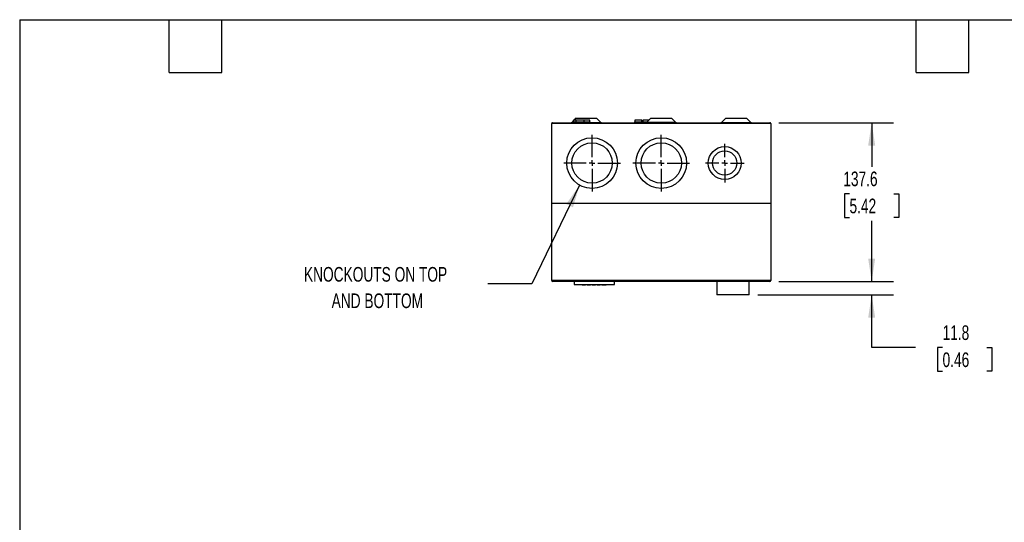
# Model space of a CAD drawing. Header units: millimetres. Extents: x 38 to 1638, y 38 to 1257.
# Tile 2 of 5: x 38 to 892, y 821 to 1257. Entities that reach past the tile are written whole.
import ezdxf

# ---------------------------------------------------------------- set-up
doc = ezdxf.new("R2010")
doc.units = ezdxf.units.MM
doc.header["$LTSCALE"] = 6
doc.linetypes.add('CENTERX2', pattern=[20.32, 12.7, -2.54, 2.54, -2.54])
doc.layers.add('CENTER', color=40, linetype='CENTERX2')
doc.layers.add('DIMENSIONS', color=140, linetype='Continuous', lineweight=25)
doc.layers.add('TEXT', color=140, linetype='Continuous', lineweight=25)
doc.styles.add('SLDTEXTSTYLE0', font='TXT', dxfattribs={"width": 0.7})
doc.dimstyles.new('SLDDIMSTYLE1', dxfattribs={"dimtxt": 12.948047, "dimasz": 19.812, "dimexe": 0, "dimexo": 0.0625, "dimgap": 3.237012, "dimtad": 0, "dimtih": 1, "dimtoh": 1, "dimdec": 1, "dimrnd": 1e-09, "dimzin": 12, "dimdsep": 46, "dimtxsty": 'SLDTEXTSTYLE0', "dimsah": 1, "dimcen": 0.09, "dimadec": 0, "dimazin": 3, "dimtfac": 1, "dimtdec": 1, "dimtmove": 0, "dimatfit": 0, "dimfxl": 0, "dimfrac": 2, "dimtolj": 1, "dimtzin": 12, "dimarcsym": 0})
doc.dimstyles.new('SLDDIMSTYLE2', dxfattribs={"dimtxt": 12.948047, "dimasz": 19.812, "dimexe": 0, "dimexo": 0.0625, "dimgap": 3.237012, "dimtad": 0, "dimtih": 1, "dimtoh": 1, "dimdec": 1, "dimrnd": 1e-09, "dimzin": 12, "dimdsep": 46, "dimtxsty": 'SLDTEXTSTYLE0', "dimsah": 1, "dimcen": 0.09, "dimadec": 0, "dimazin": 3, "dimtfac": 1, "dimtdec": 1, "dimtofl": 0, "dimtmove": 0, "dimatfit": 3, "dimfxl": 0, "dimfrac": 2, "dimtolj": 1, "dimtzin": 12, "dimarcsym": 0})
doc.dimstyles.new('SLDDIMSTYLE3', dxfattribs={"dimtxt": 0.18, "dimasz": 19.812, "dimexe": 0, "dimexo": 0.0625, "dimgap": 0, "dimtad": 0, "dimtih": 1, "dimtoh": 1, "dimdec": 0, "dimrnd": 1e-09, "dimzin": 0, "dimdsep": 46, "dimtxsty": 'Standard', "dimsah": 1, "dimcen": 0.09, "dimadec": 0, "dimazin": 0, "dimtfac": 19.812, "dimtdec": 0, "dimtofl": 0, "dimtmove": 0, "dimatfit": 3, "dimfxl": 0, "dimfrac": 2, "dimtolj": 1, "dimtzin": 0, "dimarcsym": 0})

# ---------------------------------------------------------------- blocks, each defined once
blk = doc.blocks.new('_D_3')
at = {"layer": 'DIMENSIONS'}
for p, q in [((696.12, 1167.97), (795.76, 1167.97)), ((776.71, 1167.97), (776.71, 1129.81)), ((757.47, 1106.33), (753.13, 1106.33)), ((753.13, 1106.33), (753.13, 1085.75)), ((795.95, 1106.33), (800.3, 1106.33)), ((800.3, 1106.33), (800.3, 1085.75)), ((753.13, 1085.75), (757.47, 1085.75)), ((800.3, 1085.75), (795.95, 1085.75)), ((776.71, 1030.37), (776.71, 1082.85)), ((696.12, 1030.37), (795.76, 1030.37))]:
    blk.add_line(p, q, dxfattribs=at)
for points in [[(776.71, 1167.97), (773.66, 1148.16), (779.76, 1148.16)], [(776.71, 1030.37), (779.76, 1050.18), (773.66, 1050.18)]]:
    blk.add_solid(points, dxfattribs=at)
at = {"layer": 'DIMENSIONS', "char_height": 12.7, "attachment_point": 1, "style": 'SLDTEXTSTYLE0'}
for s, insert in [('137.6', (752.09, 1125.6)), ('5.42', (757.47, 1102.12))]:
    blk.add_mtext(s, dxfattribs=dict(at, insert=insert))
blk = doc.blocks.new('_D_4')
at = {"layer": 'DIMENSIONS'}
for p, q in [((776.71, 1030.37), (776.71, 1068.47)), ((696.12, 1030.37), (795.76, 1030.37)), ((678.02, 1018.57), (795.76, 1018.57)), ((776.71, 972.93), (776.71, 1018.57)), ((814.81, 972.93), (776.71, 972.93)), ((838.16, 972.93), (833.81, 972.93)), ((833.81, 972.93), (833.81, 952.35)), ((876.64, 972.93), (880.99, 972.93)), ((880.99, 972.93), (880.99, 952.35)), ((833.81, 952.35), (838.16, 952.35)), ((880.99, 952.35), (876.64, 952.35))]:
    blk.add_line(p, q, dxfattribs=at)
for points in [[(776.71, 1030.37), (779.76, 1050.18), (773.66, 1050.18)], [(776.71, 1018.57), (773.66, 998.76), (779.76, 998.76)]]:
    blk.add_solid(points, dxfattribs=at)
at = {"layer": 'DIMENSIONS', "char_height": 12.7, "attachment_point": 1, "style": 'SLDTEXTSTYLE0'}
for s, insert in [('11.8', (838.16, 992.2)), ('0.46', (838.16, 968.72))]:
    blk.add_mtext(s, dxfattribs=dict(at, insert=insert))
blk = doc.blocks.new('SW_NOTE_0_7')
at = {"layer": 'TEXT', "color": 0, "char_height": 12.7, "attachment_point": 2, "style": 'SLDTEXTSTYLE0'}
for s, insert in [('KNOCKOUTS ON TOP', (-97.3, 14.6)), ('AND BOTTOM', (-95.74, -8.33))]:
    blk.add_mtext(s, dxfattribs=dict(at, insert=insert))
blk = doc.blocks.new('SW_CENTERMARKSYMBOL_6')
at = {"layer": 'CENTER', "color": 0}
for p, q in [((0, 5.08), (0, 16.79)), ((-5.08, 0), (-16.79, 0)), ((0, 0), (-2.54, 0)), ((0, 0), (0, 2.54)), ((0, 0), (0, -2.54)), ((0, 0), (2.54, 0)), ((5.08, 0), (16.79, 0)), ((0, -5.08), (0, -16.79))]:
    blk.add_line(p, q, dxfattribs=at)
blk = doc.blocks.new('SW_CENTERMARKSYMBOL_7')
at = {"layer": 'CENTER', "color": 0}
for p, q in [((0, 5.08), (0, 24.54)), ((-5.08, 0), (-24.54, 0)), ((0, 0), (-2.54, 0)), ((0, 0), (0, 2.54)), ((0, 0), (0, -2.54)), ((0, 0), (2.54, 0)), ((5.08, 0), (24.54, 0)), ((0, -5.08), (0, -24.54))]:
    blk.add_line(p, q, dxfattribs=at)
blk = doc.blocks.new('SW_CENTERMARKSYMBOL_8')
at = {"layer": 'CENTER', "color": 0}
for p, q in [((0, 5.08), (0, 24.54)), ((-5.08, 0), (-24.54, 0)), ((0, 0), (-2.54, 0)), ((0, 0), (0, 2.54)), ((0, 0), (0, -2.54)), ((0, 0), (2.54, 0)), ((5.08, 0), (24.54, 0)), ((0, -5.08), (0, -24.54))]:
    blk.add_line(p, q, dxfattribs=at)

msp = doc.modelspace()

# ---------------------------------------------------------------- linework, layer by layer
for p, q in [((518.28, 1169.86), (516.62, 1168.2)), ((518.28, 1170.07), (518.28, 1168.77)), ((520.28, 1170.07), (518.28, 1170.07)), ((520.39, 1171.97), (518.49, 1170.07)), ((520.28, 1170.07), (520.28, 1168.77)), ((527.33, 1170.07), (520.28, 1170.07)), ((520.39, 1171.97), (538.21, 1171.97)), ((527.33, 1168.77), (527.33, 1170.07)), ((532.35, 1170.07), (527.33, 1170.07)), ((532.35, 1168.77), (532.35, 1170.07)), ((541.98, 1168.2), (538.21, 1171.97)), ((571.25, 1170.07), (571.25, 1168.77)), ((577.35, 1170.07), (571.25, 1170.07)), ((577.35, 1168.77), (577.35, 1170.07)), ((578.28, 1170.07), (578.28, 1168.77)), ((583.52, 1170.07), (578.28, 1170.07)), ((585.39, 1171.97), (581.62, 1168.2)), ((606.98, 1168.2), (603.21, 1171.97)), ((650.39, 1171.97), (646.62, 1168.2)), ((650.39, 1171.97), (668.21, 1171.97)), ((671.98, 1168.2), (668.21, 1171.97)), ((689.3, 1167.17), (499.3, 1167.17)), ((499.3, 1098.07), (499.3, 1167.17)), ((500.1, 1167.97), (688.5, 1167.97)), ((516.62, 1168.2), (518.04, 1168.2)), ((518.28, 1168.77), (520.28, 1168.77)), ((520.28, 1168.77), (527.33, 1168.77)), ((527.33, 1168.77), (532.35, 1168.77)), ((532.58, 1168.2), (541.98, 1168.2)), ((571.25, 1168.77), (577.35, 1168.77)), ((578.28, 1168.77), (582.19, 1168.77)), ((646.62, 1168.2), (671.98, 1168.2)), ((689.3, 1167.17), (689.3, 1098.07)), ((499.3, 1154.97), (499, 1154.97)), ((499, 1154.97), (499, 1110.97)), ((689.6, 1154.98), (689.3, 1154.98)), ((689.6, 1132.97), (689.6, 1154.98)), ((689.6, 1110.95), (689.6, 1132.97)), ((499, 1110.97), (499.3, 1110.97)), ((689.3, 1110.95), (689.6, 1110.95)), ((499.3, 1098.07), (689.3, 1098.07)), ((499.3, 1031.17), (499.3, 1098.07)), ((689.3, 1098.07), (689.3, 1031.17)), ((689.3, 1031.17), (499.3, 1031.17)), ((688.5, 1030.37), (500.1, 1030.37)), ((518.8, 1030.37), (518.8, 1027.57)), ((518.8, 1027.57), (536.3, 1027.57)), ((525.55, 1027.57), (525.65, 1027.47)), ((525.65, 1027.47), (528.45, 1027.47)), ((528.45, 1027.47), (528.55, 1027.57)), ((528.45, 1027.47), (528.62, 1027.47)), ((529.95, 1027.57), (530.05, 1027.47)), ((530.05, 1027.47), (532.85, 1027.47)), ((532.95, 1027.57), (532.85, 1027.47)), ((534.25, 1027.57), (534.35, 1027.47)), ((534.35, 1027.47), (537.15, 1027.47)), ((536.3, 1027.57), (553.8, 1027.57)), ((537.25, 1027.57), (537.15, 1027.47)), ((538.55, 1027.57), (538.65, 1027.47)), ((538.65, 1027.47), (541.45, 1027.47)), ((541.55, 1027.57), (541.45, 1027.47)), ((542.55, 1027.57), (542.65, 1027.47)), ((542.65, 1027.47), (546.45, 1027.47)), ((546.55, 1027.57), (546.45, 1027.47)), ((553.8, 1027.57), (553.8, 1030.37)), ((642.6, 1030.37), (642.6, 1018.57)), ((670.4, 1018.57), (670.4, 1030.37)), ((670.4, 1018.57), (642.6, 1018.57))]:
    msp.add_line(p, q)
for centre, radius in [((534.3, 1132.97), 22), ((594.3, 1132.97), 22), ((534.3, 1132.97), 17.5), ((594.3, 1132.97), 17.5), ((649.3, 1132.97), 14.25), ((649.3, 1132.97), 10.53)]:
    msp.add_circle(centre, radius)
for centre, start, end in [((500.1, 1167.17), 90, 180), ((516.06, 1168.77), 270, 315), ((517.48, 1168.77), 270, 360), ((519.48, 1168.77), 270, 0), ((528.13, 1168.77), 180, 270), ((533.15, 1168.77), 180, 270), ((542.54, 1168.77), 225, 270), ((570.45, 1168.77), 270, 0), ((578.15, 1168.77), 180, 245.04698), ((577.48, 1168.77), 270, 0), ((581.06, 1168.77), 270, 315), ((607.54, 1168.77), 225, 270), ((646.06, 1168.77), 270, 315), ((672.54, 1168.77), 225, 270), ((688.5, 1167.17), 0, 90), ((500.1, 1031.17), 180, 270), ((688.5, 1031.17), 270, 0)]:
    msp.add_arc(centre, 0.8, start, end)
msp.add_ellipse((528.62, 1027.57), major_axis=(0.13, 0), ratio=0.767327, start_param=4.712389, end_param=6.283185)
for points in [[(585.39, 1171.97), (585.39, 1171.97), (585.89, 1171.97), (587.91, 1171.97), (590.86, 1171.97), (594.3, 1171.97), (597.74, 1171.97), (600.69, 1171.97), (602.72, 1171.97), (603.21, 1171.97), (603.21, 1171.97)], [(606.98, 1168.2), (606.98, 1168.2), (606.36, 1168.2), (603.6, 1168.2), (599.36, 1168.2), (594.3, 1168.2), (589.24, 1168.2), (585, 1168.2), (582.24, 1168.2), (581.62, 1168.2), (581.62, 1168.2)]]:
    msp.add_open_spline(points, degree=3)
at = {"layer": 'TEXT'}
for p, q in [((38.1, 1257.3), (1638.3, 1257.3)), ((38.1, 1257.3), (38.1, 38.1)), ((167.64, 1211.58), (167.64, 1257.3)), ((213.36, 1211.58), (213.36, 1257.3)), ((815.34, 1211.58), (815.34, 1257.3)), ((861.06, 1211.58), (861.06, 1257.3)), ((167.64, 1211.58), (213.36, 1211.58)), ((815.34, 1211.58), (861.06, 1211.58))]:
    msp.add_line(p, q, dxfattribs=at)

# ---------------------------------------------------------------- block references
at = {"layer": 'CENTER'}
for name, p in [('SW_CENTERMARKSYMBOL_8', (534.3, 1132.97)), ('SW_CENTERMARKSYMBOL_7', (594.3, 1132.97)), ('SW_CENTERMARKSYMBOL_6', (649.3, 1132.97))]:
    msp.add_blockref(name, p, dxfattribs=at)
at = {"layer": 'TEXT'}
msp.add_blockref('SW_NOTE_0_7', (443.91, 1028.2), dxfattribs=at)

# ---------------------------------------------------------------- dimensions: what is measured, and where the dimension line sits
at = {"layer": 'DIMENSIONS'}
for base, p1, p2, dimstyle, picture, middle in [((776.71, 1030.37), (688.5, 1167.97), (688.5, 1030.37), 'SLDDIMSTYLE2', '_D_3', (776.71, 1106.33)), ((776.71, 1018.57), (688.5, 1030.37), (670.4, 1018.57), 'SLDDIMSTYLE1', '_D_4', (776.71, 972.93))]:
    dim = msp.add_linear_dim(base=base, p1=p1, p2=p2, angle=90, dimstyle=dimstyle, dxfattribs=at)
    dim.commit()
    dim.dimension.update_dxf_attribs({"geometry": picture, "text_midpoint": middle, "dimtype": 160})

# ---------------------------------------------------------------- leaders
at = {"layer": 'TEXT'}
msp.add_leader([(523.48, 1113.81), (482.01, 1028.2), (443.91, 1028.2)], dimstyle='SLDDIMSTYLE3', dxfattribs=at)

doc.saveas('drawing.dxf')
